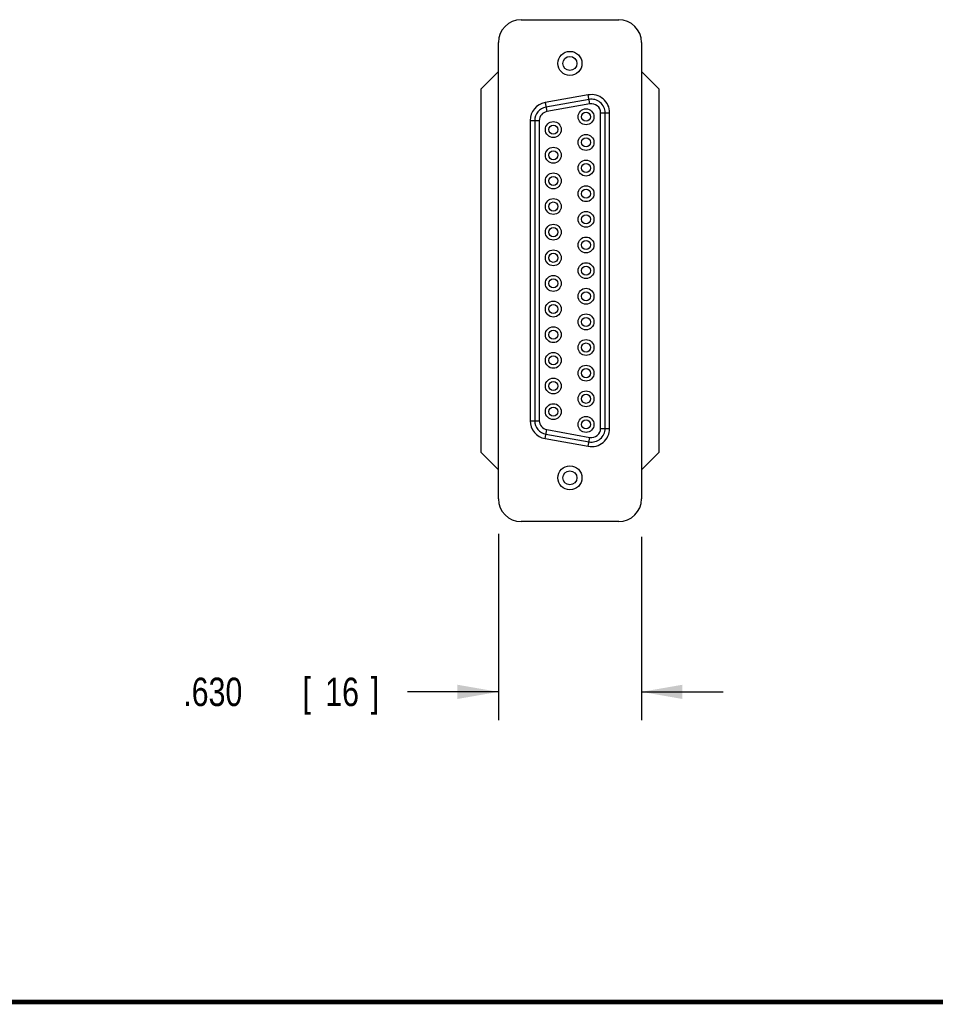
# Model space of a CAD drawing. Header units: inches. Extents: x 0.2 to 16.8, y 0.1 to 10.8.
# Tile 11 of 19: x 7.3 to 11.4, y 0.2 to 4.6. Entities that reach past the tile are written whole.
import ezdxf

# ---------------------------------------------------------------- set-up
doc = ezdxf.new("R2010")
doc.units = ezdxf.units.IN
doc.header["$LTSCALE"] = 0.935
doc.header["$MEASUREMENT"] = 0
doc.layers.get('0').update_dxf_attribs({"linetype": 'CONTINUOUS'})
doc.layers.add('DIMENSIONS', color=7, linetype='CONTINUOUS')
doc.styles.get("Standard").update_dxf_attribs({"font": 'txt', "width": 0.8})
doc.dimstyles.new('DIMSTYLE_1', dxfattribs={"dimtxt": 0.125, "dimasz": 0.18, "dimexe": 0.18, "dimexo": 0.0625, "dimgap": 0.09, "dimtad": 0, "dimtih": 1, "dimtoh": 1, "dimdec": 3, "dimzin": 4, "dimdsep": 46, "dimtxsty": 'STANDARD', "dimblk": '_FILLED', "dimblk1": '_FILLED', "dimblk2": '_FILLED', "dimcen": 0.09, "dimadec": 0, "dimazin": 0, "dimtp": 0.01, "dimtm": 0.01, "dimtfac": 1, "dimtdec": 3, "dimtofl": 0, "dimtmove": 0, "dimatfit": 3, "dimldrblk": '_FILLED', "dimfxl": 1, "dimtolj": 1, "dimtzin": 4, "dimarcsym": 0})

# ---------------------------------------------------------------- blocks, each defined once
blk = doc.blocks.new('_FILLED')
at = {"color": 0, "linetype": 'BYBLOCK'}
blk.add_solid([(0, 0), (-1, 0.174), (-1, -0.174)], dxfattribs=at)
blk = doc.blocks.new('*D2')
at = {"layer": 'DIMENSIONS', "color": 2, "linetype": 'CONTINUOUS'}
for p, q in [((9.4441, 2.3206), (9.4441, 1.4995)), ((10.0741, 2.3079), (10.0741, 1.4995)), ((9.4441, 1.6245), (9.0444, 1.6245)), ((10.0741, 1.6245), (10.4341, 1.6245))]:
    blk.add_line(p, q, dxfattribs=at)
at = {"layer": 'DIMENSIONS', "color": 2, "linetype": 'CONTINUOUS', "xscale": 0.18, "yscale": 0.18, "zscale": 0.18}
blk.add_blockref('_FILLED', (9.4441, 1.6245), dxfattribs=at)
at = {"layer": 'DIMENSIONS', "color": 2, "linetype": 'CONTINUOUS', "xscale": 0.18, "yscale": 0.18, "zscale": 0.18, "rotation": 180}
blk.add_blockref('_FILLED', (10.0741, 1.6245), dxfattribs=at)
at = {"layer": 'DIMENSIONS', "color": 2, "linetype": 'CONTINUOUS', "width": 0.8}
for s, p in [('[', (8.5819, 1.562)), (']', (8.8819, 1.562)), ('.630', (8.0569, 1.562)), ('16', (8.6819, 1.562))]:
    blk.add_text(s, height=0.125, dxfattribs=at).set_placement(p)

msp = doc.modelspace()

# ---------------------------------------------------------------- linework, layer by layer
at = {"color": 7, "linetype": 'CONTINUOUS'}
for p, q in [((9.5441, 4.5845), (9.9741, 4.5845)), ((9.4441, 2.4745), (9.4441, 4.4845)), ((10.0741, 4.4845), (10.0741, 2.4745)), ((9.3681, 4.2805), (9.4441, 4.3565)), ((10.0741, 4.3565), (10.1501, 4.2805)), ((9.3681, 2.6785), (9.3681, 4.2805)), ((9.84, 4.2533), (9.65, 4.2192)), ((9.847, 4.2139), (9.84, 4.2533)), ((10.1501, 4.2805), (10.1501, 2.6785)), ((9.65, 4.2192), (9.657, 4.1799)), ((9.8435, 4.2336), (9.6535, 4.1995)), ((9.847, 4.2139), (9.657, 4.1799)), ((9.8941, 2.7845), (9.8941, 4.1745)), ((9.8941, 4.1745), (9.9341, 4.1745)), ((9.9141, 2.7845), (9.9141, 4.1745)), ((9.9341, 2.7845), (9.9341, 4.1745)), ((9.5841, 4.1405), (9.5841, 2.8186)), ((9.5841, 4.1405), (9.6241, 4.1405)), ((9.6041, 4.1405), (9.6041, 2.8186)), ((9.6241, 4.1405), (9.6241, 2.8186)), ((9.5841, 2.8186), (9.6241, 2.8186)), ((9.65, 2.7399), (9.657, 2.7792)), ((9.657, 2.7792), (9.847, 2.7452)), ((9.8941, 2.7845), (9.9341, 2.7845)), ((9.65, 2.7399), (9.84, 2.7058)), ((9.6535, 2.7595), (9.8435, 2.7255)), ((9.84, 2.7058), (9.847, 2.7452)), ((9.4441, 2.6025), (9.3681, 2.6785)), ((10.1501, 2.6785), (10.0741, 2.6025)), ((9.9741, 2.3745), (9.5441, 2.3745))]:
    msp.add_line(p, q, dxfattribs=at)
at = {"color": 7, "linetype": 'CONTINUOUS', "const_width": 0.02}
msp.add_lwpolyline([(0.25, 0.2586), (16.75, 0.2586)], dxfattribs=at)
at = {"color": 7, "linetype": 'CONTINUOUS'}
for centre, radius in [((9.7591, 4.392), 0.053), ((9.7591, 4.392), 0.031), ((9.8301, 4.157), 0.035), ((9.8301, 4.157), 0.02), ((9.6861, 4.1006), 0.035), ((9.6861, 4.1006), 0.02), ((9.8301, 4.0441), 0.035), ((9.8301, 4.0441), 0.02), ((9.6861, 3.9877), 0.035), ((9.6861, 3.9877), 0.02), ((9.8301, 3.9312), 0.035), ((9.8301, 3.9312), 0.02), ((9.6861, 3.8747), 0.035), ((9.6861, 3.8747), 0.02), ((9.8301, 3.8183), 0.035), ((9.8301, 3.8183), 0.02), ((9.6861, 3.7618), 0.035), ((9.6861, 3.7618), 0.02), ((9.8301, 3.7054), 0.035), ((9.8301, 3.7054), 0.02), ((9.6861, 3.6489), 0.035), ((9.6861, 3.6489), 0.02), ((9.8301, 3.5925), 0.035), ((9.8301, 3.5925), 0.02), ((9.6861, 3.536), 0.035), ((9.6861, 3.536), 0.02), ((9.8301, 3.4795), 0.035), ((9.8301, 3.4795), 0.02), ((9.6861, 3.4231), 0.035), ((9.6861, 3.4231), 0.02), ((9.8301, 3.3666), 0.035), ((9.8301, 3.3666), 0.02), ((9.6861, 3.3102), 0.035), ((9.6861, 3.3102), 0.02), ((9.8301, 3.2537), 0.035), ((9.8301, 3.2537), 0.02), ((9.6861, 3.1973), 0.035), ((9.6861, 3.1973), 0.02), ((9.8301, 3.1408), 0.035), ((9.8301, 3.1408), 0.02), ((9.6861, 3.0843), 0.035), ((9.6861, 3.0843), 0.02), ((9.8301, 3.0279), 0.035), ((9.8301, 3.0279), 0.02), ((9.6861, 2.9714), 0.035), ((9.6861, 2.9714), 0.02), ((9.8301, 2.915), 0.035), ((9.8301, 2.915), 0.02), ((9.6861, 2.8585), 0.035), ((9.6861, 2.8585), 0.02), ((9.8301, 2.8021), 0.035), ((9.8301, 2.8021), 0.02), ((9.7591, 2.567), 0.053), ((9.7591, 2.567), 0.031)]:
    msp.add_circle(centre, radius, dxfattribs=at)
for centre, radius, start, end in [((9.5441, 4.4845), 0.1, 90, 180), ((9.9741, 4.4845), 0.1, 0, 90), ((9.8541, 4.1745), 0.08, 0, 100.1627), ((9.6641, 4.1405), 0.08, 100.1627, 180), ((9.8541, 4.1745), 0.06, 0, 100.1627), ((9.8541, 4.1745), 0.04, 0, 100.1627), ((9.6641, 4.1405), 0.06, 100.1627, 180), ((9.6641, 4.1405), 0.04, 100.1627, 180), ((9.6641, 2.8186), 0.08, 180, 259.8373), ((9.6641, 2.8186), 0.06, 180, 259.8373), ((9.6641, 2.8186), 0.04, 180, 259.8373), ((9.8541, 2.7845), 0.08, 259.8373, 360), ((9.8541, 2.7845), 0.06, 259.8373, 360), ((9.8541, 2.7845), 0.04, 259.8373, 360), ((9.5441, 2.4745), 0.1, 180, 270), ((9.9741, 2.4745), 0.1, 270, 360)]:
    msp.add_arc(centre, radius, start, end, dxfattribs=at)

# ---------------------------------------------------------------- dimensions: what is measured, and where the dimension line sits
at = {"layer": 'DIMENSIONS', "color": 2, "linetype": 'CONTINUOUS'}
dim = msp.add_linear_dim(base=(10.0741, 1.6245), p1=(9.4441, 2.3206), p2=(10.0741, 2.3079), dimstyle='DIMSTYLE_1', dxfattribs=at)
dim.commit()
dim.dimension.update_dxf_attribs({"geometry": '*D2', "text_midpoint": (8.5194, 1.6245), "dimtype": 160})

doc.saveas('drawing.dxf')
